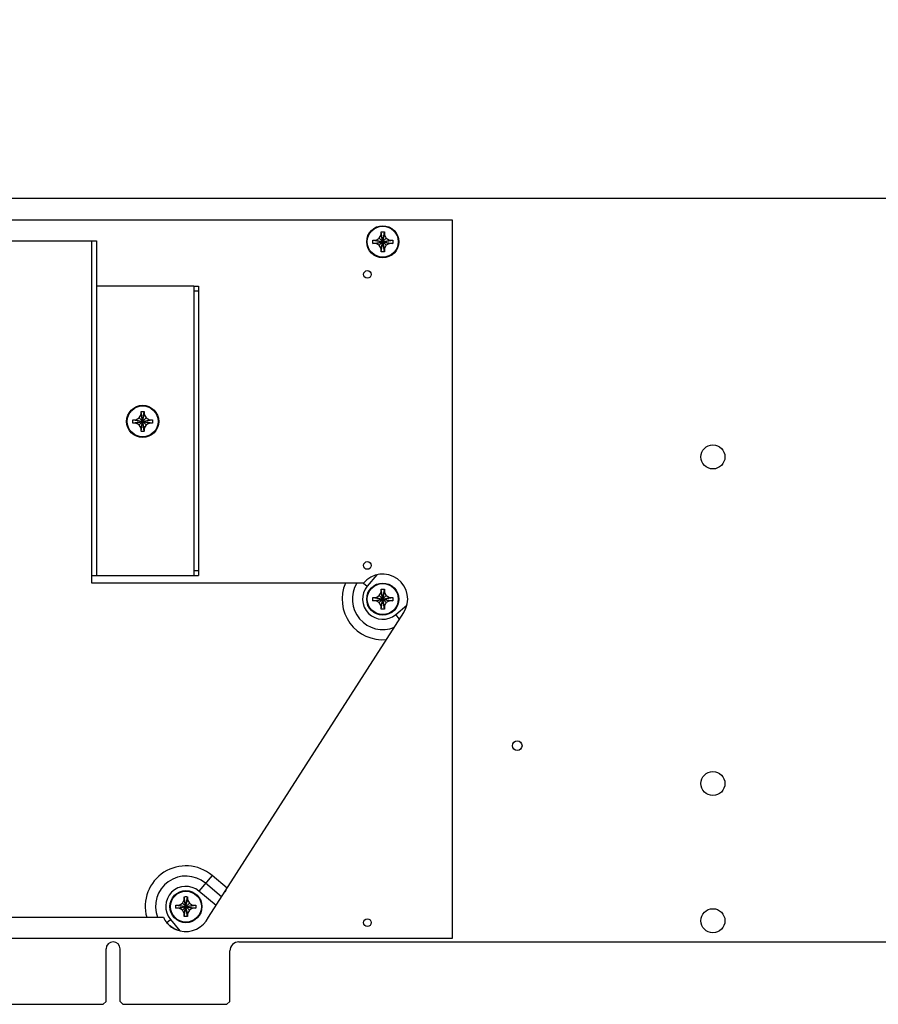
# Model space of a CAD drawing. Header units: inches. Extents: x 0.2 to 16.8, y 0.1 to 10.8.
# Tile 6 of 17: x 8.6 to 11.3, y 4.2 to 7.2. Entities that reach past the tile are written whole.
import ezdxf

# ---------------------------------------------------------------- set-up
doc = ezdxf.new("R2010")
doc.units = ezdxf.units.IN
doc.header["$LTSCALE"] = 0.935
doc.header["$MEASUREMENT"] = 0
doc.layers.get('0').update_dxf_attribs({"linetype": 'CONTINUOUS'})
doc.layers.add('DIMENSIONS', color=7, linetype='CONTINUOUS')
doc.styles.get("Standard").update_dxf_attribs({"font": 'txt', "width": 0.8})
doc.dimstyles.new('DIMSTYLE_1', dxfattribs={"dimtxt": 0.125, "dimasz": 0.18, "dimexe": 0.18, "dimexo": 0.0625, "dimgap": 0.09, "dimtad": 0, "dimtih": 1, "dimtoh": 1, "dimdec": 3, "dimlfac": 1.666667, "dimzin": 4, "dimdsep": 46, "dimtxsty": 'STANDARD', "dimblk": '_FILLED', "dimblk1": '_FILLED', "dimblk2": '_FILLED', "dimcen": 0.09, "dimadec": 0, "dimazin": 0, "dimtp": 0.001, "dimtm": 0.001, "dimtfac": 1, "dimtdec": 3, "dimtofl": 0, "dimtmove": 0, "dimatfit": 3, "dimldrblk": '_FILLED', "dimfxl": 1, "dimtolj": 1, "dimtzin": 4, "dimarcsym": 0})

# ---------------------------------------------------------------- blocks, each defined once
blk = doc.blocks.new('_FILLED')
at = {"color": 0, "linetype": 'BYBLOCK'}
blk.add_solid([(0, 0), (-1, 0.174), (-1, -0.174)], dxfattribs=at)
blk = doc.blocks.new('*D18')
at = {"layer": 'DIMENSIONS', "color": 2, "linetype": 'CONTINUOUS'}
for p, q in [((6.0275, 6.4172), (6.0275, 7.5675)), ((14.4023, 6.695), (14.4023, 7.5675)), ((6.0275, 7.4425), (9.3414, 7.4425)), ((14.4023, 7.4425), (10.9914, 7.4425))]:
    blk.add_line(p, q, dxfattribs=at)
at = {"layer": 'DIMENSIONS', "color": 2, "linetype": 'CONTINUOUS', "xscale": 0.18, "yscale": 0.18, "zscale": 0.18, "rotation": 180}
blk.add_blockref('_FILLED', (6.0275, 7.4425), dxfattribs=at)
at = {"layer": 'DIMENSIONS', "color": 2, "linetype": 'CONTINUOUS', "xscale": 0.18, "yscale": 0.18, "zscale": 0.18}
blk.add_blockref('_FILLED', (14.4023, 7.4425), dxfattribs=at)
at = {"layer": 'DIMENSIONS', "color": 2, "linetype": 'CONTINUOUS', "width": 0.8}
for s, p in [('13.958', (9.4039, 7.38)), ('[', (10.1289, 7.38)), ('354.53', (10.2289, 7.38)), (']', (10.8289, 7.38))]:
    blk.add_text(s, height=0.125, dxfattribs=at).set_placement(p)

msp = doc.modelspace()

# ---------------------------------------------------------------- linework, layer by layer
at = {"color": 7, "linetype": 'CONTINUOUS'}
for p, q in [((12.34609, 6.68894), (6.71329, 6.68894)), ((9.92329, 6.62174), (6.38329, 6.62174)), ((9.92329, 4.37954), (9.92329, 6.62174)), ((9.70039, 6.57494), (9.70039, 6.58472)), ((9.7004, 6.52284), (9.71057, 6.58504)), ((9.71057, 6.52284), (9.7004, 6.58504)), ((9.71059, 6.58472), (9.71059, 6.57494)), ((9.67439, 6.55903), (9.73658, 6.54886)), ((9.67439, 6.54886), (9.73658, 6.55903)), ((9.67471, 6.55904), (9.68449, 6.55904)), ((9.68449, 6.55904), (9.69457, 6.56486)), ((9.68449, 6.55904), (9.72649, 6.54884)), ((9.68449, 6.54884), (9.72649, 6.55904)), ((9.69457, 6.56486), (9.70039, 6.57494)), ((9.69457, 6.54302), (9.71641, 6.56486)), ((9.69457, 6.56486), (9.71641, 6.54302)), ((9.70039, 6.53294), (9.71059, 6.57494)), ((9.71059, 6.53294), (9.70039, 6.57494)), ((9.71059, 6.57494), (9.71641, 6.56486)), ((9.71641, 6.56486), (9.72649, 6.55904)), ((9.72649, 6.55904), (9.73627, 6.55904)), ((9.68449, 6.54884), (9.67471, 6.54884)), ((9.69457, 6.54302), (9.68449, 6.54884)), ((9.70039, 6.53294), (9.69457, 6.54302)), ((9.70039, 6.52316), (9.70039, 6.53294)), ((9.71641, 6.54302), (9.71059, 6.53294)), ((9.71059, 6.53294), (9.71059, 6.52316)), ((9.72649, 6.54884), (9.71641, 6.54302)), ((9.73627, 6.54884), (9.72649, 6.54884)), ((9.11527, 6.41534), (9.13027, 6.41534)), ((9.11527, 6.40034), (9.13027, 6.40034)), ((9.13027, 6.41534), (9.13027, 5.51174)), ((8.92439, 5.99803), (8.98658, 5.98786)), ((8.92439, 5.98786), (8.98658, 5.99803)), ((8.92471, 5.99804), (8.93449, 5.99804)), ((8.93449, 5.99804), (8.94457, 6.00386)), ((8.93449, 5.99804), (8.97649, 5.98784)), ((8.93449, 5.98784), (8.97649, 5.99804)), ((8.94457, 6.00386), (8.95039, 6.01394)), ((8.94457, 5.98202), (8.96641, 6.00386)), ((8.94457, 6.00386), (8.96641, 5.98202)), ((8.95039, 6.01394), (8.95039, 6.02372)), ((8.95039, 5.97194), (8.96059, 6.01394)), ((8.96059, 5.97194), (8.95039, 6.01394)), ((8.9504, 5.96184), (8.96057, 6.02404)), ((8.96057, 5.96184), (8.9504, 6.02404)), ((8.96059, 6.02372), (8.96059, 6.01394)), ((8.96059, 6.01394), (8.96641, 6.00386)), ((8.96641, 6.00386), (8.97649, 5.99804)), ((8.97649, 5.99804), (8.98627, 5.99804)), ((8.93449, 5.98784), (8.92471, 5.98784)), ((8.94457, 5.98202), (8.93449, 5.98784)), ((8.95039, 5.97194), (8.94457, 5.98202)), ((8.95039, 5.96216), (8.95039, 5.97194)), ((8.96641, 5.98202), (8.96059, 5.97194)), ((8.96059, 5.97194), (8.96059, 5.96216)), ((8.97649, 5.98784), (8.96641, 5.98202)), ((8.98627, 5.98784), (8.97649, 5.98784)), ((9.11527, 5.52674), (9.13027, 5.52674)), ((9.11527, 5.51174), (9.13027, 5.51174)), ((9.67439, 5.44303), (9.73658, 5.43286)), ((9.67439, 5.43286), (9.73658, 5.44303)), ((9.67471, 5.44304), (9.68449, 5.44304)), ((9.68449, 5.44304), (9.69457, 5.44886)), ((9.68449, 5.44304), (9.72649, 5.43284)), ((9.68449, 5.43284), (9.72649, 5.44304)), ((9.69457, 5.44886), (9.70039, 5.45894)), ((9.69457, 5.42702), (9.71641, 5.44886)), ((9.69457, 5.44886), (9.71641, 5.42702)), ((9.70039, 5.45894), (9.70039, 5.46872)), ((9.70039, 5.41694), (9.71059, 5.45894)), ((9.71059, 5.41694), (9.70039, 5.45894)), ((9.7004, 5.40684), (9.71057, 5.46904)), ((9.71057, 5.40684), (9.7004, 5.46904)), ((9.71059, 5.46872), (9.71059, 5.45894)), ((9.71059, 5.45894), (9.71641, 5.44886)), ((9.71641, 5.44886), (9.72649, 5.44304)), ((9.72649, 5.44304), (9.73627, 5.44304)), ((9.68449, 5.43284), (9.67471, 5.43284)), ((9.69457, 5.42702), (9.68449, 5.43284)), ((9.70039, 5.41694), (9.69457, 5.42702)), ((9.70039, 5.40716), (9.70039, 5.41694)), ((9.71641, 5.42702), (9.71059, 5.41694)), ((9.71059, 5.41694), (9.71059, 5.40716)), ((9.72649, 5.43284), (9.71641, 5.42702)), ((9.73627, 5.43284), (9.72649, 5.43284)), ((9.21332, 4.52327), (9.21627, 4.52892)), ((9.21332, 4.52552), (9.21332, 4.52327)), ((9.07977, 4.48843), (9.08559, 4.49851)), ((9.08559, 4.49851), (9.08559, 4.50829)), ((9.09579, 4.45651), (9.08559, 4.49851)), ((9.08559, 4.45651), (9.09579, 4.49851)), ((9.09577, 4.44641), (9.08561, 4.50861)), ((9.08561, 4.44641), (9.09577, 4.50861)), ((9.09579, 4.50829), (9.09579, 4.49851)), ((9.09579, 4.49851), (9.10161, 4.48843)), ((9.05959, 4.48259), (9.12179, 4.47243)), ((9.05959, 4.47243), (9.12179, 4.48259)), ((9.05991, 4.48261), (9.06969, 4.48261)), ((9.06969, 4.47241), (9.05991, 4.47241)), ((9.06969, 4.48261), (9.07977, 4.48843)), ((9.06969, 4.48261), (9.11169, 4.47241)), ((9.06969, 4.47241), (9.11169, 4.48261)), ((9.07977, 4.46659), (9.06969, 4.47241)), ((9.07977, 4.48843), (9.10161, 4.46659)), ((9.07977, 4.46659), (9.10161, 4.48843)), ((9.08559, 4.45651), (9.07977, 4.46659)), ((9.10161, 4.46659), (9.09579, 4.45651)), ((9.10161, 4.48843), (9.11169, 4.48261)), ((9.11169, 4.47241), (9.10161, 4.46659)), ((9.11169, 4.48261), (9.12147, 4.48261)), ((9.12147, 4.47241), (9.11169, 4.47241)), ((9.08559, 4.44673), (9.08559, 4.45651)), ((9.09579, 4.45651), (9.09579, 4.44673)), ((6.38329, 4.37954), (9.92329, 4.37954)), ((9.25609, 4.36754), (13.76509, 4.36754)), ((8.84119, 4.18154), (8.84119, 4.34564)), ((8.88499, 4.18154), (8.88499, 4.34564)), ((9.22789, 4.18154), (9.22789, 4.33934)), ((7.75399, 4.17254), (8.83219, 4.17254)), ((8.83219, 4.17254), (8.84119, 4.18154)), ((8.89399, 4.17254), (8.88499, 4.18154)), ((8.89399, 4.17254), (9.21889, 4.17254)), ((9.22789, 4.18154), (9.21889, 4.17254))]:
    msp.add_line(p, q, dxfattribs=at)
at = {"color": 3, "linetype": 'CONTINUOUS'}
for p, q in [((6.77149, 6.55694), (8.81149, 6.55694)), ((8.79649, 5.48774), (8.79649, 6.55694)), ((8.81149, 6.55694), (8.81149, 5.51174)), ((9.11527, 6.41534), (8.81149, 6.41534)), ((9.11527, 6.41534), (9.11527, 5.51174)), ((8.79649, 5.51174), (9.11527, 5.51174)), ((9.68679, 5.51367), (9.65722, 5.47844)), ((9.64545, 5.48774), (8.79649, 5.48774)), ((9.64573, 5.48808), (9.65722, 5.47844)), ((9.74598, 5.38968), (9.78121, 5.41924)), ((9.16129, 4.44434), (9.77115, 5.39585)), ((9.75801, 5.37534), (9.74598, 5.38968)), ((9.17211, 4.57522), (9.13098, 4.5262)), ((9.20221, 4.5082), (9.15155, 4.55071)), ((9.21962, 4.53536), (9.17211, 4.57522)), ((9.18481, 4.48104), (9.13098, 4.5262)), ((6.77149, 4.44434), (9.02009, 4.44434)), ((9.03073, 4.4278), (9.04222, 4.43745)), ((9.04222, 4.43745), (9.07179, 4.40222)), ((9.16129, 4.44434), (9.16088, 4.44434))]:
    msp.add_line(p, q, dxfattribs=at)
at = {"color": 7, "linetype": 'CONTINUOUS'}
for centre, radius in [((9.70549, 6.55394), 0.0501), ((9.70549, 6.55394), 0.04833), ((9.65749, 6.45194), 0.012), ((8.95549, 5.99294), 0.0501), ((8.95549, 5.99294), 0.04833), ((10.73689, 5.88194), 0.0375), ((9.65749, 5.54294), 0.012), ((9.70549, 5.43794), 0.0501), ((9.70549, 5.43794), 0.04833), ((10.12549, 4.98014), 0.015), ((10.73689, 4.86194), 0.0375), ((9.09069, 4.47751), 0.0501), ((9.09069, 4.47751), 0.04833), ((10.73689, 4.43354), 0.0375), ((9.65749, 4.42754), 0.012)]:
    msp.add_circle(centre, radius, dxfattribs=at)
at = {"color": 3, "linetype": 'CONTINUOUS'}
for centre, radius, start, end in [((9.70549, 5.43794), 0.078, 327.34221, 140.3228), ((9.70549, 5.43794), 0.12699, 156.91165, 275.23682), ((9.70549, 5.43794), 0.095, 148.38344, 292.53591), ((9.70549, 5.43794), 0.063, 140, 310), ((9.09049, 4.47794), 0.12699, 50, 195.34219), ((9.09049, 4.47794), 0.095, 50, 200.71372), ((9.09049, 4.47794), 0.063, 50, 220), ((9.09069, 4.47751), 0.078, 205.16632, 219.66101), ((9.09049, 4.47794), 0.078, 256.12893, 334.48361)]:
    msp.add_arc(centre, radius, start, end, dxfattribs=at)
at = {"color": 7, "linetype": 'CONTINUOUS'}
for centre, radius, start, end in [((9.09069, 4.47751), 0.078, 219.66101, 250.16444), ((8.86309, 4.34564), 0.0219, 0, 180), ((9.25609, 4.33934), 0.0282, 90, 180)]:
    msp.add_arc(centre, radius, start, end, dxfattribs=at)
for points, knots in [([(9.70039, 6.58472), (9.70039, 6.58478), (9.70039, 6.58488), (9.7004, 6.58499), (9.7004, 6.58504)], [0, 0, 0, 0, 0.499809, 1, 1, 1, 1]), ([(9.7004, 6.58504), (9.70153, 6.58509), (9.70379, 6.58515), (9.70718, 6.58515), (9.70944, 6.58509), (9.71057, 6.58504)], [0, 0, 0, 0, 0.3328729, 0.6671272, 1, 1, 1, 1]), ([(9.71057, 6.58504), (9.71057, 6.58499), (9.71058, 6.58488), (9.71058, 6.58478), (9.71059, 6.58472)], [0, 0, 0, 0, 0.5001997, 1, 1, 1, 1]), ([(9.67429, 6.55394), (9.67429, 6.55451), (9.67429, 6.55564), (9.67433, 6.55734), (9.67436, 6.55846), (9.67439, 6.55903)], [0, 0, 0, 0, 0.3349956, 0.6682651, 1, 1, 1, 1]), ([(9.67439, 6.54886), (9.67436, 6.54942), (9.67433, 6.55055), (9.67429, 6.55224), (9.67429, 6.55337), (9.67429, 6.55394)], [0, 0, 0, 0, 0.3316661, 0.664945, 1, 1, 1, 1]), ([(9.67439, 6.55903), (9.67444, 6.55903), (9.67455, 6.55903), (9.67465, 6.55904), (9.67471, 6.55904)], [0, 0, 0, 0, 0.5001083, 1, 1, 1, 1]), ([(9.73627, 6.55904), (9.73632, 6.55904), (9.73643, 6.55903), (9.73653, 6.55903), (9.73658, 6.55903)], [0, 0, 0, 0, 0.4998096, 1, 1, 1, 1]), ([(9.73658, 6.55903), (9.73661, 6.55846), (9.73664, 6.55734), (9.73668, 6.55564), (9.73669, 6.55451), (9.73669, 6.55394)], [0, 0, 0, 0, 0.3316661, 0.664945, 1, 1, 1, 1]), ([(9.73669, 6.55394), (9.73669, 6.55337), (9.73668, 6.55224), (9.73664, 6.55055), (9.73661, 6.54942), (9.73658, 6.54886)], [0, 0, 0, 0, 0.3349956, 0.6682651, 1, 1, 1, 1]), ([(9.67471, 6.54884), (9.67465, 6.54884), (9.67455, 6.54885), (9.67444, 6.54886), (9.67439, 6.54886)], [0, 0, 0, 0, 0.4998076, 1, 1, 1, 1]), ([(9.7004, 6.52284), (9.7004, 6.5229), (9.70039, 6.523), (9.70039, 6.52311), (9.70039, 6.52316)], [0, 0, 0, 0, 0.5001997, 1, 1, 1, 1]), ([(9.71057, 6.52284), (9.70944, 6.5228), (9.70718, 6.52274), (9.70379, 6.52274), (9.70153, 6.5228), (9.7004, 6.52284)], [0, 0, 0, 0, 0.3328729, 0.6671272, 1, 1, 1, 1]), ([(9.71059, 6.52316), (9.71058, 6.52311), (9.71058, 6.523), (9.71057, 6.5229), (9.71057, 6.52284)], [0, 0, 0, 0, 0.4998076, 1, 1, 1, 1]), ([(9.73658, 6.54886), (9.73653, 6.54886), (9.73643, 6.54885), (9.73632, 6.54884), (9.73627, 6.54884)], [0, 0, 0, 0, 0.5001997, 1, 1, 1, 1]), ([(8.92429, 5.99294), (8.92429, 5.99351), (8.92429, 5.99464), (8.92433, 5.99634), (8.92436, 5.99746), (8.92439, 5.99803)], [0, 0, 0, 0, 0.3349956, 0.6682651, 1, 1, 1, 1]), ([(8.92439, 5.99803), (8.92444, 5.99803), (8.92455, 5.99803), (8.92465, 5.99804), (8.92471, 5.99804)], [0, 0, 0, 0, 0.5001083, 1, 1, 1, 1]), ([(8.95039, 6.02372), (8.95039, 6.02378), (8.95039, 6.02388), (8.9504, 6.02399), (8.9504, 6.02404)], [0, 0, 0, 0, 0.499809, 1, 1, 1, 1]), ([(8.9504, 6.02404), (8.95153, 6.02409), (8.95379, 6.02415), (8.95718, 6.02415), (8.95944, 6.02409), (8.96057, 6.02404)], [0, 0, 0, 0, 0.3328729, 0.6671272, 1, 1, 1, 1]), ([(8.96057, 6.02404), (8.96057, 6.02399), (8.96058, 6.02388), (8.96058, 6.02378), (8.96059, 6.02372)], [0, 0, 0, 0, 0.5001997, 1, 1, 1, 1]), ([(8.98627, 5.99804), (8.98632, 5.99804), (8.98643, 5.99803), (8.98653, 5.99803), (8.98658, 5.99803)], [0, 0, 0, 0, 0.4998096, 1, 1, 1, 1]), ([(8.98658, 5.99803), (8.98661, 5.99746), (8.98664, 5.99634), (8.98668, 5.99464), (8.98669, 5.99351), (8.98669, 5.99294)], [0, 0, 0, 0, 0.3316661, 0.664945, 1, 1, 1, 1]), ([(8.92439, 5.98786), (8.92436, 5.98842), (8.92433, 5.98955), (8.92429, 5.99124), (8.92429, 5.99237), (8.92429, 5.99294)], [0, 0, 0, 0, 0.3316661, 0.664945, 1, 1, 1, 1]), ([(8.92471, 5.98784), (8.92465, 5.98784), (8.92455, 5.98785), (8.92444, 5.98786), (8.92439, 5.98786)], [0, 0, 0, 0, 0.4998076, 1, 1, 1, 1]), ([(8.98658, 5.98786), (8.98653, 5.98786), (8.98643, 5.98785), (8.98632, 5.98784), (8.98627, 5.98784)], [0, 0, 0, 0, 0.5001997, 1, 1, 1, 1]), ([(8.98669, 5.99294), (8.98669, 5.99237), (8.98668, 5.99124), (8.98664, 5.98955), (8.98661, 5.98842), (8.98658, 5.98786)], [0, 0, 0, 0, 0.3349956, 0.6682651, 1, 1, 1, 1]), ([(8.9504, 5.96184), (8.9504, 5.9619), (8.95039, 5.962), (8.95039, 5.96211), (8.95039, 5.96216)], [0, 0, 0, 0, 0.5001997, 1, 1, 1, 1]), ([(8.96057, 5.96184), (8.95944, 5.9618), (8.95718, 5.96174), (8.95379, 5.96174), (8.95153, 5.9618), (8.9504, 5.96184)], [0, 0, 0, 0, 0.3328729, 0.6671272, 1, 1, 1, 1]), ([(8.96059, 5.96216), (8.96058, 5.96211), (8.96058, 5.962), (8.96057, 5.9619), (8.96057, 5.96184)], [0, 0, 0, 0, 0.4998076, 1, 1, 1, 1]), ([(9.67429, 5.43794), (9.67429, 5.43851), (9.67429, 5.43964), (9.67433, 5.44134), (9.67436, 5.44246), (9.67439, 5.44303)], [0, 0, 0, 0, 0.3349956, 0.6682651, 1, 1, 1, 1]), ([(9.67439, 5.44303), (9.67444, 5.44303), (9.67455, 5.44303), (9.67465, 5.44304), (9.67471, 5.44304)], [0, 0, 0, 0, 0.5001083, 1, 1, 1, 1]), ([(9.70039, 5.46872), (9.70039, 5.46878), (9.70039, 5.46888), (9.7004, 5.46899), (9.7004, 5.46904)], [0, 0, 0, 0, 0.499809, 1, 1, 1, 1]), ([(9.7004, 5.46904), (9.70153, 5.46909), (9.70379, 5.46915), (9.70718, 5.46915), (9.70944, 5.46909), (9.71057, 5.46904)], [0, 0, 0, 0, 0.3328729, 0.6671272, 1, 1, 1, 1]), ([(9.71057, 5.46904), (9.71057, 5.46899), (9.71058, 5.46888), (9.71058, 5.46878), (9.71059, 5.46872)], [0, 0, 0, 0, 0.5001997, 1, 1, 1, 1]), ([(9.73627, 5.44304), (9.73632, 5.44304), (9.73643, 5.44303), (9.73653, 5.44303), (9.73658, 5.44303)], [0, 0, 0, 0, 0.4998096, 1, 1, 1, 1]), ([(9.73658, 5.44303), (9.73661, 5.44246), (9.73664, 5.44134), (9.73668, 5.43964), (9.73669, 5.43851), (9.73669, 5.43794)], [0, 0, 0, 0, 0.3316661, 0.664945, 1, 1, 1, 1]), ([(9.67439, 5.43286), (9.67436, 5.43342), (9.67433, 5.43455), (9.67429, 5.43624), (9.67429, 5.43737), (9.67429, 5.43794)], [0, 0, 0, 0, 0.3316661, 0.664945, 1, 1, 1, 1]), ([(9.67471, 5.43284), (9.67465, 5.43284), (9.67455, 5.43285), (9.67444, 5.43286), (9.67439, 5.43286)], [0, 0, 0, 0, 0.4998076, 1, 1, 1, 1]), ([(9.73658, 5.43286), (9.73653, 5.43286), (9.73643, 5.43285), (9.73632, 5.43284), (9.73627, 5.43284)], [0, 0, 0, 0, 0.5001997, 1, 1, 1, 1]), ([(9.73669, 5.43794), (9.73669, 5.43737), (9.73668, 5.43624), (9.73664, 5.43455), (9.73661, 5.43342), (9.73658, 5.43286)], [0, 0, 0, 0, 0.3349956, 0.6682651, 1, 1, 1, 1]), ([(9.7004, 5.40684), (9.7004, 5.4069), (9.70039, 5.407), (9.70039, 5.40711), (9.70039, 5.40716)], [0, 0, 0, 0, 0.5001997, 1, 1, 1, 1]), ([(9.71057, 5.40684), (9.70944, 5.4068), (9.70718, 5.40674), (9.70379, 5.40674), (9.70153, 5.4068), (9.7004, 5.40684)], [0, 0, 0, 0, 0.3328729, 0.6671272, 1, 1, 1, 1]), ([(9.71059, 5.40716), (9.71058, 5.40711), (9.71058, 5.407), (9.71057, 5.4069), (9.71057, 5.40684)], [0, 0, 0, 0, 0.4998076, 1, 1, 1, 1]), ([(9.08559, 4.50829), (9.08559, 4.50834), (9.0856, 4.50845), (9.0856, 4.50856), (9.08561, 4.50861)], [0, 0, 0, 0, 0.499809, 1, 1, 1, 1]), ([(9.08561, 4.50861), (9.08673, 4.50865), (9.08899, 4.50871), (9.09238, 4.50871), (9.09465, 4.50865), (9.09577, 4.50861)], [0, 0, 0, 0, 0.3328729, 0.6671272, 1, 1, 1, 1]), ([(9.09577, 4.50861), (9.09578, 4.50856), (9.09578, 4.50845), (9.09579, 4.50834), (9.09579, 4.50829)], [0, 0, 0, 0, 0.5001997, 1, 1, 1, 1]), ([(9.05949, 4.47751), (9.05949, 4.47808), (9.0595, 4.47921), (9.05953, 4.48091), (9.05957, 4.48203), (9.05959, 4.48259)], [0, 0, 0, 0, 0.3349956, 0.6682651, 1, 1, 1, 1]), ([(9.05959, 4.47243), (9.05957, 4.47299), (9.05953, 4.47412), (9.0595, 4.47581), (9.05949, 4.47694), (9.05949, 4.47751)], [0, 0, 0, 0, 0.3316661, 0.664945, 1, 1, 1, 1]), ([(9.05959, 4.48259), (9.05964, 4.4826), (9.05975, 4.4826), (9.05986, 4.48261), (9.05991, 4.48261)], [0, 0, 0, 0, 0.5001083, 1, 1, 1, 1]), ([(9.05991, 4.47241), (9.05986, 4.47241), (9.05975, 4.47242), (9.05964, 4.47242), (9.05959, 4.47243)], [0, 0, 0, 0, 0.4998076, 1, 1, 1, 1]), ([(9.12147, 4.48261), (9.12152, 4.48261), (9.12163, 4.4826), (9.12174, 4.4826), (9.12179, 4.48259)], [0, 0, 0, 0, 0.4998096, 1, 1, 1, 1]), ([(9.12179, 4.47243), (9.12174, 4.47242), (9.12163, 4.47242), (9.12152, 4.47241), (9.12147, 4.47241)], [0, 0, 0, 0, 0.5001997, 1, 1, 1, 1]), ([(9.12179, 4.48259), (9.12181, 4.48203), (9.12185, 4.48091), (9.12188, 4.47921), (9.12189, 4.47808), (9.12189, 4.47751)], [0, 0, 0, 0, 0.3316661, 0.664945, 1, 1, 1, 1]), ([(9.12189, 4.47751), (9.12189, 4.47694), (9.12188, 4.47581), (9.12185, 4.47412), (9.12181, 4.47299), (9.12179, 4.47243)], [0, 0, 0, 0, 0.3349956, 0.6682651, 1, 1, 1, 1]), ([(9.08561, 4.44641), (9.0856, 4.44647), (9.0856, 4.44657), (9.08559, 4.44668), (9.08559, 4.44673)], [0, 0, 0, 0, 0.5001997, 1, 1, 1, 1]), ([(9.09577, 4.44641), (9.09465, 4.44637), (9.09238, 4.44631), (9.08899, 4.44631), (9.08673, 4.44637), (9.08561, 4.44641)], [0, 0, 0, 0, 0.3328729, 0.6671272, 1, 1, 1, 1]), ([(9.09579, 4.44673), (9.09579, 4.44668), (9.09578, 4.44657), (9.09578, 4.44647), (9.09577, 4.44641)], [0, 0, 0, 0, 0.4998076, 1, 1, 1, 1])]:
    msp.add_open_spline(points, degree=3, knots=knots, dxfattribs=at)
at = {"color": 3, "linetype": 'CONTINUOUS'}
msp.add_open_spline([(9.07179, 4.40222), (9.06666, 4.40348), (9.05649, 4.40712), (9.04245, 4.41573), (9.03437, 4.42347), (9.03073, 4.4278)], degree=3, knots=[0, 0, 0, 0, 0.3229167, 0.6542883, 1, 1, 1, 1], dxfattribs=at)

# ---------------------------------------------------------------- dimensions: what is measured, and where the dimension line sits
at = {"layer": 'DIMENSIONS', "color": 2, "linetype": 'CONTINUOUS'}
dim = msp.add_linear_dim(base=(14.40229, 7.44254), p1=(6.02749, 6.41724), p2=(14.40229, 6.69504), dimstyle='DIMSTYLE_1', dxfattribs=at)
dim.commit()
dim.dimension.update_dxf_attribs({"geometry": '*D18', "text_midpoint": (10.16643, 7.44254), "dimtype": 160})

doc.saveas('drawing.dxf')
